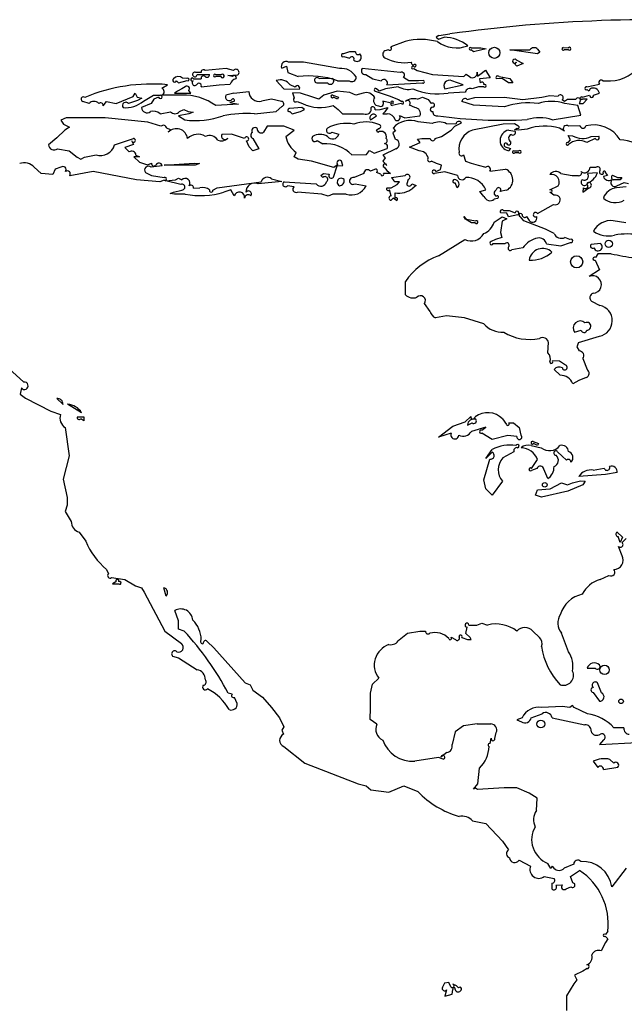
# Model space of a CAD drawing. Extents: x 0 to 10, y 0 to 4.8.
# Tile 4 of 11: x 1.4 to 2.9, y 2.4 to 4.8. Entities that reach past the tile are written whole.
import ezdxf

# ---------------------------------------------------------------- set-up
doc = ezdxf.new("R2010")
doc.units = 0

msp = doc.modelspace()

# ---------------------------------------------------------------- linework, layer by layer
at = {"layer": 'Default', "color": 7, "linetype": 'CONTINUOUS'}
for p, q in [((2.448543, 4.762425), (2.442144, 4.758127)), ((2.442144, 4.758127), (2.447278, 4.753671)), ((2.447278, 4.753671), (2.460911, 4.757863)), ((2.448543, 4.762425), (2.475309, 4.766156)), ((2.366467, 4.7475), (2.332285, 4.734559)), ((2.526342, 4.73259), (2.549763, 4.7325)), ((2.549763, 4.7325), (2.563123, 4.730157)), ((2.563123, 4.730157), (2.552233, 4.7275)), ((2.687663, 4.729196), (2.69299, 4.721391)), ((2.749728, 4.732808), (2.762257, 4.7325)), ((2.231733, 4.7225), (2.217301, 4.717504)), ((2.217667, 4.710894), (2.23214, 4.7075)), ((2.246176, 4.72287), (2.231733, 4.7225)), ((2.326078, 4.7275), (2.317463, 4.725185)), ((2.5325, 4.7225), (2.526503, 4.727735)), ((2.552233, 4.7275), (2.5325, 4.7225)), ((2.6875, 4.7175), (2.620578, 4.727695)), ((2.620578, 4.727695), (2.668599, 4.727418)), ((2.69299, 4.721391), (2.6875, 4.7175)), ((2.762364, 4.7275), (2.7525, 4.7275)), ((1.932693, 4.6825), (1.881813, 4.6775)), ((1.950904, 4.6775), (1.932693, 4.6825)), ((2.067437, 4.682574), (2.07912, 4.688074)), ((2.07912, 4.688074), (2.082499, 4.672412)), ((2.120187, 4.6975), (2.08394, 4.6975)), ((2.207398, 4.6825), (2.120187, 4.6975)), ((2.354701, 4.6725), (2.262185, 4.681844)), ((2.387702, 4.682096), (2.395527, 4.6775)), ((2.632589, 4.692573), (2.636218, 4.69787)), ((2.6375, 4.6875), (2.632589, 4.692573)), ((2.635603, 4.702841), (2.653089, 4.69426)), ((2.653089, 4.69426), (2.6375, 4.6875)), ((1.837728, 4.657505), (1.827332, 4.659096)), ((1.853903, 4.6575), (1.872063, 4.657242)), ((1.871987, 4.672219), (1.859287, 4.6725)), ((1.86237, 4.667311), (1.892163, 4.66772)), ((1.907312, 4.667503), (1.921758, 4.6675)), ((1.920067, 4.6625), (1.9075, 4.6625)), ((1.936881, 4.665304), (1.961129, 4.66713)), ((1.948559, 4.6625), (1.936881, 4.665304)), ((2.082499, 4.672412), (2.107623, 4.662499)), ((2.191105, 4.657869), (2.15858, 4.6575)), ((2.271035, 4.6675), (2.288447, 4.6575)), ((2.288447, 4.6575), (2.308567, 4.6525)), ((2.375875, 4.6525), (2.362297, 4.660525)), ((2.395527, 4.6775), (2.432585, 4.667394)), ((2.432585, 4.667394), (2.508968, 4.662369)), ((2.508968, 4.662369), (2.514872, 4.668124)), ((2.514872, 4.668124), (2.52283, 4.6625)), ((2.540901, 4.673071), (2.542145, 4.663438)), ((2.542145, 4.663438), (2.547448, 4.667441)), ((2.573124, 4.659869), (2.547273, 4.657145)), ((2.547273, 4.657145), (2.548698, 4.647131)), ((2.547448, 4.667441), (2.561189, 4.678029)), ((2.561189, 4.678029), (2.573124, 4.659869)), ((2.601636, 4.657848), (2.587621, 4.657398)), ((2.594264, 4.6625), (2.62024, 4.657804)), ((2.6175, 4.6475), (2.601636, 4.657848)), ((2.62024, 4.657804), (2.62761, 4.647631)), ((1.776932, 4.634076), (1.790884, 4.642861)), ((1.812269, 4.6525), (1.8175, 4.6475)), ((1.825064, 4.6325), (1.815135, 4.627208)), ((1.8175, 4.6475), (1.838475, 4.652737)), ((1.833815, 4.63787), (1.825064, 4.6325)), ((1.8725, 4.6375), (1.916172, 4.6425)), ((1.916172, 4.6425), (1.94287, 4.643786)), ((2.053853, 4.65287), (2.0725, 4.6325)), ((2.0725, 4.6325), (2.110433, 4.632175)), ((2.100178, 4.637249), (2.087963, 4.642234)), ((2.1525, 4.6475), (2.178711, 4.6475)), ((2.2025, 4.6525), (2.231178, 4.6525)), ((2.303643, 4.627412), (2.297184, 4.632723)), ((2.319175, 4.6325), (2.303643, 4.627412)), ((2.350048, 4.637781), (2.319175, 4.6325)), ((2.3225, 4.6425), (2.40753, 4.6475)), ((2.398776, 4.6525), (2.375875, 4.6525)), ((2.411039, 4.652868), (2.398776, 4.6525)), ((2.4625, 4.6325), (2.507507, 4.642775)), ((2.507507, 4.642775), (2.479811, 4.6525)), ((2.544377, 4.6375), (2.528944, 4.6325)), ((2.557454, 4.6375), (2.544377, 4.6375)), ((2.62761, 4.647631), (2.6175, 4.6475)), ((2.80731, 4.637503), (2.837845, 4.644351)), ((2.81542, 4.632718), (2.8118, 4.627119)), ((2.845716, 4.6525), (2.864475, 4.6525)), ((1.666166, 4.5975), (1.707613, 4.614418)), ((1.707613, 4.614418), (1.71254, 4.622537)), ((1.71254, 4.622537), (1.717268, 4.612868)), ((1.717268, 4.612868), (1.728122, 4.610218)), ((1.728122, 4.610218), (1.717614, 4.604413)), ((1.73262, 4.602594), (1.756452, 4.617576)), ((1.756452, 4.617576), (1.773499, 4.61757)), ((1.769212, 4.612856), (1.75778, 4.607694)), ((1.825703, 4.6175), (1.777314, 4.61775)), ((1.815135, 4.627208), (1.8075, 4.6225)), ((1.8075, 4.6225), (1.833711, 4.6225)), ((1.833711, 4.6225), (1.847379, 4.622398)), ((1.847379, 4.622398), (1.842131, 4.628895)), ((1.951164, 4.622613), (1.932377, 4.617348)), ((1.951164, 4.622613), (1.987857, 4.626541)), ((2.113107, 4.6225), (2.093883, 4.62287)), ((2.093883, 4.62287), (2.09787, 4.611179)), ((2.14271, 4.6125), (2.113107, 4.6225)), ((2.157607, 4.607499), (2.14271, 4.6125)), ((2.16934, 4.6175), (2.157607, 4.607499)), ((2.201698, 4.6275), (2.16934, 4.6175)), ((2.191711, 4.617547), (2.205237, 4.612804)), ((2.2025, 4.6075), (2.192688, 4.612503)), ((2.23233, 4.624083), (2.201698, 4.6275)), ((2.205237, 4.612804), (2.2025, 4.6075)), ((2.247433, 4.61744), (2.23233, 4.624083)), ((2.264919, 4.6225), (2.247433, 4.61744)), ((2.294254, 4.627358), (2.327698, 4.616113)), ((2.327698, 4.616113), (2.350758, 4.60733)), ((2.396488, 4.6075), (2.408528, 4.612574)), ((2.408528, 4.612574), (2.42264, 4.60729)), ((2.512478, 4.625112), (2.47127, 4.6225)), ((2.5169, 4.607197), (2.53534, 4.612185)), ((2.53534, 4.612185), (2.606784, 4.6125)), ((2.606784, 4.6125), (2.651716, 4.607163)), ((2.651716, 4.607163), (2.698155, 4.6125)), ((2.698155, 4.6125), (2.717263, 4.616812)), ((2.717263, 4.616812), (2.737518, 4.614908)), ((2.796757, 4.612542), (2.813902, 4.617622)), ((2.8118, 4.627119), (2.807695, 4.631089)), ((2.823182, 4.61782), (2.837501, 4.622382)), ((1.600694, 4.597151), (1.58506, 4.602249)), ((1.634918, 4.591875), (1.642491, 4.60249)), ((1.642491, 4.60249), (1.666166, 4.5975)), ((1.717614, 4.604413), (1.696253, 4.59713)), ((1.751462, 4.597137), (1.727362, 4.587328)), ((1.75778, 4.607694), (1.751462, 4.597137)), ((1.963116, 4.595371), (1.907572, 4.592435)), ((1.951391, 4.602133), (1.941895, 4.599441)), ((1.941895, 4.599441), (1.963116, 4.595371)), ((2.042335, 4.6075), (2.018391, 4.602588)), ((2.066868, 4.6025), (2.042335, 4.6075)), ((2.053915, 4.577694), (2.067542, 4.589787)), ((2.116105, 4.587869), (2.087484, 4.585081)), ((2.105092, 4.6025), (2.118101, 4.5975)), ((2.122607, 4.582374), (2.116105, 4.587869)), ((2.191977, 4.592817), (2.204186, 4.582346)), ((2.306323, 4.5825), (2.324799, 4.587748)), ((2.332666, 4.597777), (2.312663, 4.602632)), ((2.324799, 4.587748), (2.317159, 4.577314)), ((2.357382, 4.597336), (2.335042, 4.592231)), ((2.350758, 4.60733), (2.358694, 4.60228)), ((2.38983, 4.587204), (2.377178, 4.593189)), ((2.42264, 4.60729), (2.42992, 4.597215)), ((2.532687, 4.592846), (2.504114, 4.602139)), ((2.60762, 4.589379), (2.532687, 4.592846)), ((2.747444, 4.606629), (2.752707, 4.602931)), ((2.752707, 4.602931), (2.760103, 4.6075)), ((2.785062, 4.592783), (2.753443, 4.5975)), ((2.760103, 4.6075), (2.78056, 4.6075)), ((2.792859, 4.569159), (2.785062, 4.592783)), ((2.790607, 4.602382), (2.788126, 4.597191)), ((2.788126, 4.597191), (2.798554, 4.597423)), ((2.807471, 4.607528), (2.796157, 4.607386)), ((2.798554, 4.597423), (2.807471, 4.607528)), ((1.544812, 4.5625), (1.532028, 4.556469)), ((1.578561, 4.5625), (1.544812, 4.5625)), ((1.639185, 4.5625), (1.578561, 4.5625)), ((1.742705, 4.552345), (1.639185, 4.5625)), ((1.772502, 4.572498), (1.797654, 4.577257)), ((1.842119, 4.5725), (1.817431, 4.567423)), ((1.817431, 4.567423), (1.8325, 4.5575)), ((1.819711, 4.57781), (1.830516, 4.583108)), ((1.830516, 4.583108), (1.840704, 4.5775)), ((1.840704, 4.5775), (1.852998, 4.576352)), ((1.852998, 4.576352), (1.842119, 4.5725)), ((2.001654, 4.5725), (2.053915, 4.577694)), ((2.087264, 4.577495), (2.0925, 4.5725)), ((2.0925, 4.5725), (2.113364, 4.577848)), ((2.113364, 4.577848), (2.122607, 4.582374)), ((2.204186, 4.582346), (2.21485, 4.5725)), ((2.21485, 4.5725), (2.265842, 4.5725)), ((2.2825, 4.5575), (2.297616, 4.567361)), ((2.293607, 4.582134), (2.306323, 4.5825)), ((2.317159, 4.577314), (2.312702, 4.572346)), ((2.312702, 4.572346), (2.322695, 4.572504)), ((2.353066, 4.567834), (2.366036, 4.5625)), ((2.366036, 4.5625), (2.402309, 4.567142)), ((2.723227, 4.5575), (2.792859, 4.569159)), ((1.532028, 4.556469), (1.538896, 4.547131)), ((1.538896, 4.547131), (1.55312, 4.539708)), ((1.55312, 4.539708), (1.541916, 4.53227)), ((1.77466, 4.542184), (1.742705, 4.552345)), ((1.79788, 4.533197), (1.788688, 4.537131)), ((2.032274, 4.541954), (2.023507, 4.527429)), ((2.072632, 4.5425), (2.032274, 4.541954)), ((2.0975, 4.532547), (2.072632, 4.5425)), ((2.337494, 4.537749), (2.343061, 4.530978)), ((2.43226, 4.548392), (2.398061, 4.5525)), ((2.489641, 4.547274), (2.467259, 4.548304)), ((2.478559, 4.532423), (2.487479, 4.542478)), ((2.487479, 4.542478), (2.503092, 4.550714)), ((2.604096, 4.5475), (2.530291, 4.532736)), ((2.631764, 4.54783), (2.604096, 4.5475)), ((2.63956, 4.542715), (2.631764, 4.54783)), ((2.632027, 4.533535), (2.638326, 4.537449)), ((2.752748, 4.530203), (2.74051, 4.5376)), ((2.79043, 4.542825), (2.762654, 4.5425)), ((1.522332, 4.51423), (1.502323, 4.497254)), ((1.541916, 4.53227), (1.522332, 4.51423)), ((1.792277, 4.527817), (1.79788, 4.533197)), ((1.945727, 4.522851), (1.922366, 4.52233)), ((1.97745, 4.5125), (1.945727, 4.522851)), ((2.077297, 4.517088), (2.0975, 4.532547)), ((2.188724, 4.5275), (2.205672, 4.522629)), ((2.297436, 4.532429), (2.302271, 4.536401)), ((2.300808, 4.527338), (2.297436, 4.532429)), ((2.343061, 4.530978), (2.337145, 4.525779)), ((2.337145, 4.525779), (2.342658, 4.510841)), ((2.439836, 4.512795), (2.454432, 4.517303)), ((2.454432, 4.517303), (2.478559, 4.532423)), ((2.617656, 4.532625), (2.63283, 4.530481)), ((2.642457, 4.5325), (2.632027, 4.533535)), ((2.662449, 4.535256), (2.642457, 4.5325)), ((2.767838, 4.50944), (2.761882, 4.519673)), ((2.761882, 4.519673), (2.772354, 4.519234)), ((2.817405, 4.517377), (2.835947, 4.517864)), ((1.662261, 4.49678), (1.708398, 4.512559)), ((1.707863, 4.498146), (1.687157, 4.490618)), ((1.687157, 4.490618), (1.697545, 4.479774)), ((1.70352, 4.507862), (1.707863, 4.498146)), ((1.98867, 4.492277), (1.982133, 4.506373)), ((1.99757, 4.482436), (1.98867, 4.492277)), ((1.997716, 4.51202), (2.012081, 4.487249)), ((2.153619, 4.507585), (2.167337, 4.499129)), ((2.377079, 4.491669), (2.402798, 4.502975)), ((2.400564, 4.482303), (2.377079, 4.491669)), ((2.396904, 4.510662), (2.406765, 4.5125)), ((2.402798, 4.502975), (2.396904, 4.510662)), ((2.406765, 4.5125), (2.427531, 4.512466)), ((2.608861, 4.492299), (2.621807, 4.487822)), ((2.762165, 4.502316), (2.767838, 4.50944)), ((2.827596, 4.5125), (2.807369, 4.50269)), ((1.523885, 4.4875), (1.552603, 4.482501)), ((1.552603, 4.482501), (1.571631, 4.467445)), ((1.571631, 4.467445), (1.580439, 4.461887)), ((1.580439, 4.461887), (1.589269, 4.4675)), ((1.589269, 4.4675), (1.61742, 4.4725)), ((1.722694, 4.467762), (1.708993, 4.467867)), ((1.708993, 4.467867), (1.722433, 4.45466)), ((1.714212, 4.472144), (1.722694, 4.467762)), ((2.012081, 4.487249), (1.99757, 4.482436)), ((2.097347, 4.467695), (2.102574, 4.478531)), ((2.107459, 4.462545), (2.097347, 4.467695)), ((2.2375, 4.4725), (2.272691, 4.473937)), ((2.272691, 4.473937), (2.280309, 4.483119)), ((2.280309, 4.483119), (2.291817, 4.47718)), ((2.291817, 4.47718), (2.32271, 4.487813)), ((2.344458, 4.487606), (2.31221, 4.472043)), ((2.31221, 4.472043), (2.318122, 4.465228)), ((2.50822, 4.47254), (2.51267, 4.457366)), ((2.621807, 4.487822), (2.6175, 4.4825)), ((2.629728, 4.482808), (2.642257, 4.4825)), ((2.642364, 4.4775), (2.6325, 4.4775)), ((1.484473, 4.427165), (1.467473, 4.442528)), ((1.53206, 4.4425), (1.518615, 4.437727)), ((1.722433, 4.45466), (1.742264, 4.448167)), ((1.742264, 4.448167), (1.752073, 4.452776)), ((1.778036, 4.446145), (1.75077, 4.4425)), ((1.7825, 4.4475), (1.855274, 4.4525)), ((1.834401, 4.4475), (1.7825, 4.4475)), ((1.85801, 4.4475), (1.834401, 4.4475)), ((1.855274, 4.4525), (1.867995, 4.451366)), ((1.867995, 4.451366), (1.85801, 4.4475)), ((2.140032, 4.457779), (2.107459, 4.462545)), ((2.194009, 4.442363), (2.140032, 4.457779)), ((2.192866, 4.418586), (2.202291, 4.446199)), ((2.20287, 4.448887), (2.194009, 4.442363)), ((2.202291, 4.446199), (2.215745, 4.447147)), ((2.215745, 4.447147), (2.212332, 4.457633)), ((2.318122, 4.465228), (2.312308, 4.457759)), ((2.312308, 4.457759), (2.322075, 4.447247)), ((2.315531, 4.442604), (2.322528, 4.435143)), ((2.442732, 4.45189), (2.43028, 4.4575)), ((2.454785, 4.447746), (2.442732, 4.45189)), ((2.452703, 4.437496), (2.454785, 4.447746)), ((2.51267, 4.457366), (2.526663, 4.45274)), ((2.526663, 4.45274), (2.544016, 4.447638)), ((2.544016, 4.447638), (2.561859, 4.4425)), ((2.815135, 4.442757), (2.829787, 4.4425)), ((1.512435, 4.425329), (1.484473, 4.427165)), ((1.518615, 4.437727), (1.512435, 4.425329)), ((1.610203, 4.4325), (1.553565, 4.422136)), ((1.715537, 4.4125), (1.610203, 4.4325)), ((1.73723, 4.430036), (1.752097, 4.422486)), ((1.752097, 4.422486), (1.782438, 4.4175)), ((2.162257, 4.422855), (2.169049, 4.4275)), ((2.167312, 4.417847), (2.162257, 4.422855)), ((2.169049, 4.4275), (2.182835, 4.425529)), ((2.266535, 4.427263), (2.243032, 4.4175)), ((2.292389, 4.43735), (2.2823, 4.432894)), ((2.307632, 4.425685), (2.297205, 4.429836)), ((2.33121, 4.42713), (2.314014, 4.427866)), ((2.322528, 4.435143), (2.33121, 4.42713)), ((2.333785, 4.41787), (2.366796, 4.4225)), ((2.462741, 4.431687), (2.437514, 4.4275)), ((2.440887, 4.432139), (2.452703, 4.437496)), ((2.493685, 4.422593), (2.462741, 4.431687)), ((2.572205, 4.433067), (2.610079, 4.437785)), ((2.74401, 4.427134), (2.771728, 4.4225)), ((2.771728, 4.4225), (2.785923, 4.4225)), ((2.832622, 4.4289), (2.808482, 4.427859)), ((2.857529, 4.422531), (2.847216, 4.420072)), ((2.852349, 4.4292), (2.857529, 4.422531)), ((2.869496, 4.423109), (2.881259, 4.4175)), ((2.881259, 4.4175), (2.891984, 4.417782)), ((2.891984, 4.417782), (2.887777, 4.412493)), ((1.772113, 4.4075), (1.715537, 4.4125)), ((1.782292, 4.411189), (1.772113, 4.4075)), ((1.786875, 4.409923), (1.809876, 4.4125)), ((1.822685, 4.401016), (1.786875, 4.409923)), ((1.809876, 4.4125), (1.817261, 4.416596)), ((1.817261, 4.416596), (1.8251, 4.412238)), ((1.910938, 4.3925), (2.018011, 4.407478)), ((2.067838, 4.408078), (2.010562, 4.4025)), ((2.042386, 4.414413), (2.067838, 4.408078)), ((2.07368, 4.407593), (2.151326, 4.4025)), ((2.097833, 4.395507), (2.081138, 4.397617)), ((2.245238, 4.4025), (2.272059, 4.397483)), ((2.33267, 4.392788), (2.34734, 4.400852)), ((2.352706, 4.407215), (2.341603, 4.407441)), ((2.34734, 4.400852), (2.352706, 4.407215)), ((2.37416, 4.412658), (2.370394, 4.402578)), ((2.382624, 4.402604), (2.393012, 4.398717)), ((2.393012, 4.398717), (2.385344, 4.392288)), ((2.4925, 4.3925), (2.487755, 4.404849)), ((2.717485, 4.387515), (2.737744, 4.397654)), ((2.887777, 4.412493), (2.8725, 4.4125)), ((2.902711, 4.395468), (2.8793, 4.3925)), ((2.880028, 4.397222), (2.897356, 4.405755)), ((2.897356, 4.405755), (2.907929, 4.403361)), ((1.79698, 4.378762), (1.805262, 4.3825)), ((1.807372, 4.3775), (1.79698, 4.378762)), ((1.805262, 4.3825), (1.825776, 4.3875)), ((1.833588, 4.377581), (1.807372, 4.3775)), ((1.853897, 4.392131), (1.869428, 4.3925)), ((1.900184, 4.387463), (1.910938, 4.3925)), ((1.944148, 4.388077), (1.927278, 4.381982)), ((1.952269, 4.373095), (1.944148, 4.388077)), ((2.164499, 4.3775), (2.105499, 4.3825)), ((2.180228, 4.372197), (2.164499, 4.3775)), ((2.191774, 4.3775), (2.180228, 4.372197)), ((2.223986, 4.3775), (2.191774, 4.3775)), ((2.322867, 4.392732), (2.33267, 4.392788)), ((2.332766, 4.372962), (2.328529, 4.387574)), ((2.342529, 4.367473), (2.342173, 4.380449)), ((2.547405, 4.383696), (2.56262, 4.387645)), ((2.557736, 4.371838), (2.547405, 4.383696)), ((2.612526, 4.386929), (2.597146, 4.38424)), ((2.727461, 4.374805), (2.717356, 4.382319)), ((2.7984, 4.392852), (2.7975, 4.3825)), ((2.7975, 4.3825), (2.811498, 4.392571)), ((2.337661, 4.367631), (2.3325, 4.3625)), ((2.345702, 4.361907), (2.337661, 4.367631)), ((2.590646, 4.367155), (2.582498, 4.36501)), ((2.687645, 4.330765), (2.726249, 4.352602)), ((2.512741, 4.316673), (2.508588, 4.322985)), ((2.508588, 4.322985), (2.514424, 4.317161)), ((2.582308, 4.309401), (2.602222, 4.322507)), ((2.61287, 4.331242), (2.598642, 4.332132)), ((2.602222, 4.322507), (2.612753, 4.317876)), ((2.604822, 4.3375), (2.618766, 4.3375)), ((2.6175, 4.3225), (2.61287, 4.331242)), ((2.639911, 4.327237), (2.6175, 4.3225)), ((2.618766, 4.3375), (2.632961, 4.3325)), ((2.654556, 4.312714), (2.645979, 4.322679)), ((2.66113, 4.32287), (2.667268, 4.313559)), ((2.5275, 4.3075), (2.512741, 4.316673)), ((2.514424, 4.317161), (2.537774, 4.312507)), ((2.536407, 4.3075), (2.5275, 4.3075)), ((2.602184, 4.311843), (2.5975, 4.284175)), ((2.612753, 4.317876), (2.602184, 4.311843)), ((2.706701, 4.2925), (2.654556, 4.312714)), ((2.901662, 4.3075), (2.871124, 4.31287)), ((2.5975, 4.284175), (2.60132, 4.272131)), ((2.727482, 4.282037), (2.706701, 4.2925)), ((2.447526, 4.227527), (2.511006, 4.2675)), ((2.585311, 4.267188), (2.575414, 4.262418)), ((2.580283, 4.2575), (2.60887, 4.2575)), ((2.60132, 4.272131), (2.585311, 4.267188)), ((2.709603, 4.257178), (2.744261, 4.2525)), ((2.744261, 4.2525), (2.767519, 4.259904)), ((2.76611, 4.26738), (2.7539, 4.2725)), ((2.840015, 4.257777), (2.817163, 4.255559)), ((2.651749, 4.247168), (2.625426, 4.2425)), ((2.824012, 4.247637), (2.8275, 4.2425)), ((2.833544, 4.232863), (2.827735, 4.223513)), ((2.866089, 4.232869), (2.833544, 4.232863)), ((2.827265, 4.217651), (2.837861, 4.193504)), ((2.837861, 4.193504), (2.812391, 4.177629)), ((2.367136, 4.133549), (2.367193, 4.16526)), ((2.427338, 4.092766), (2.413528, 4.112266)), ((2.818588, 4.117581), (2.838253, 4.1075)), ((2.466858, 4.082188), (2.439985, 4.0775)), ((2.510568, 4.0775), (2.466858, 4.082188)), ((2.557089, 4.062749), (2.510568, 4.0775)), ((2.7775, 4.0425), (2.793126, 4.047856)), ((2.712659, 3.992385), (2.714194, 4.017348)), ((2.787002, 4.017521), (2.782987, 4.007283)), ((2.787002, 4.017521), (2.837994, 4.032775)), ((2.782987, 4.007283), (2.788321, 3.997157)), ((2.740512, 3.9725), (2.723624, 3.972867)), ((2.755699, 3.962634), (2.740512, 3.9725)), ((2.797131, 3.97868), (2.807469, 3.952533)), ((1.396804, 3.962462), (1.44274, 3.921628)), ((2.742268, 3.938557), (2.727733, 3.952351)), ((2.787344, 3.925828), (2.773471, 3.9175)), ((2.805518, 3.932399), (2.787344, 3.925828)), ((1.436598, 3.907559), (1.433659, 3.892132)), ((1.433659, 3.892132), (1.446236, 3.882397)), ((1.446236, 3.882397), (1.507732, 3.851449)), ((1.5375, 3.8675), (1.522184, 3.88198)), ((1.507732, 3.851449), (1.530984, 3.842866)), ((1.5825, 3.8475), (1.548413, 3.867853)), ((1.572384, 3.837361), (1.587564, 3.837429)), ((1.5875, 3.8275), (1.580272, 3.832808)), ((1.587564, 3.837429), (1.5875, 3.8275)), ((2.48254, 3.814798), (2.512481, 3.825095)), ((2.512481, 3.825095), (2.525635, 3.838099)), ((2.5175, 3.8175), (2.529241, 3.822854)), ((2.602696, 3.832366), (2.612134, 3.818601)), ((2.61762, 3.822601), (2.628944, 3.8225)), ((2.628944, 3.8225), (2.642865, 3.81142)), ((1.5425, 3.811315), (1.5525, 3.742562)), ((2.447644, 3.78772), (2.48254, 3.814798)), ((2.478101, 3.797529), (2.447644, 3.78772)), ((2.562259, 3.812675), (2.527271, 3.801925)), ((2.552462, 3.805193), (2.562259, 3.812675)), ((2.5775, 3.7825), (2.552464, 3.7975)), ((2.642865, 3.81142), (2.647429, 3.792561)), ((2.615166, 3.7925), (2.5775, 3.7825)), ((2.637685, 3.789351), (2.615166, 3.7925)), ((2.676711, 3.777547), (2.690237, 3.772804)), ((2.690237, 3.772804), (2.6875, 3.7675)), ((2.56226, 3.736655), (2.57773, 3.758087)), ((2.57726, 3.751657), (2.56226, 3.736655)), ((2.630403, 3.75242), (2.603163, 3.737736)), ((2.671754, 3.7675), (2.696322, 3.7625)), ((2.6875, 3.7675), (2.677688, 3.772503)), ((2.747662, 3.742236), (2.736283, 3.75287)), ((1.5525, 3.742562), (1.5375, 3.686158)), ((2.557158, 3.684388), (2.57227, 3.73467)), ((2.672747, 3.712494), (2.687588, 3.733645)), ((2.757482, 3.732518), (2.747662, 3.742236)), ((2.6862, 3.712291), (2.672789, 3.7075)), ((2.7125, 3.6875), (2.702538, 3.710192)), ((2.822655, 3.707745), (2.849344, 3.712684)), ((2.880402, 3.702178), (2.85254, 3.6975)), ((1.5375, 3.686158), (1.5475, 3.641635)), ((2.5625, 3.662882), (2.557158, 3.684388)), ((2.6025, 3.681066), (2.5775, 3.6475)), ((2.718481, 3.662432), (2.745977, 3.6775)), ((2.745977, 3.6775), (2.760348, 3.672184)), ((2.760348, 3.672184), (2.772294, 3.6775)), ((2.772294, 3.6775), (2.791792, 3.6825)), ((2.85254, 3.6975), (2.7875, 3.6925)), ((2.791792, 3.6825), (2.803016, 3.681258)), ((2.803016, 3.681258), (2.796992, 3.67222)), ((2.5775, 3.6475), (2.5625, 3.662882)), ((2.682425, 3.647585), (2.687386, 3.66059)), ((2.687386, 3.66059), (2.718481, 3.662432)), ((2.761361, 3.657132), (2.6975, 3.6425)), ((2.796992, 3.67222), (2.761361, 3.657132)), ((1.5475, 3.641635), (1.547854, 3.623426)), ((2.6975, 3.6425), (2.682425, 3.647585)), ((1.547854, 3.623426), (1.542378, 3.607651)), ((1.542378, 3.607651), (1.5575, 3.583519)), ((2.880933, 3.558067), (2.893103, 3.545586)), ((1.576443, 3.557732), (1.592324, 3.535715)), ((2.8875, 3.5325), (2.88274, 3.547113)), ((2.893103, 3.545586), (2.8875, 3.5325)), ((2.892429, 3.53242), (2.902296, 3.542085)), ((2.89232, 3.500687), (2.883654, 3.522868)), ((1.642645, 3.467312), (1.647798, 3.456922)), ((1.654977, 3.4475), (1.686926, 3.442797)), ((1.686926, 3.442797), (1.712725, 3.427505)), ((2.839012, 3.442681), (2.86077, 3.4525)), ((1.665388, 3.437179), (1.6575, 3.4325)), ((1.6575, 3.4325), (1.672315, 3.4325)), ((1.712725, 3.427505), (1.727432, 3.422561)), ((1.727432, 3.422561), (1.733817, 3.412293)), ((1.7875, 3.4025), (1.781494, 3.422966)), ((1.733817, 3.412293), (1.784579, 3.317417)), ((1.817116, 3.342697), (1.808032, 3.367724)), ((1.817561, 3.322444), (1.817116, 3.342697)), ((1.831074, 3.317693), (1.817561, 3.322444)), ((2.513462, 3.312263), (2.517241, 3.32766)), ((2.521289, 3.3325), (2.540446, 3.3325)), ((2.540446, 3.3325), (2.552318, 3.337174)), ((2.552318, 3.337174), (2.566411, 3.3325)), ((1.784579, 3.317417), (1.824474, 3.28742)), ((2.352263, 3.296813), (2.372407, 3.312381)), ((2.372407, 3.312381), (2.402243, 3.3175)), ((2.402243, 3.3175), (2.415964, 3.317865)), ((2.478128, 3.302809), (2.488476, 3.297141)), ((2.504119, 3.302139), (2.517551, 3.2975)), ((2.524167, 3.302343), (2.513462, 3.312263)), ((2.517551, 3.2975), (2.526909, 3.297199)), ((2.526909, 3.297199), (2.524167, 3.302343)), ((2.676335, 3.317723), (2.691962, 3.302476)), ((2.762548, 3.267457), (2.745505, 3.312599)), ((1.886924, 3.292797), (1.902647, 3.277273)), ((1.902647, 3.277273), (1.978802, 3.19213)), ((1.802827, 3.257285), (1.817129, 3.252694)), ((1.817129, 3.252694), (1.862285, 3.223746)), ((2.8075, 3.2275), (2.826874, 3.2275)), ((2.287382, 3.188874), (2.30286, 3.203492)), ((1.978802, 3.19213), (1.991429, 3.187731)), ((1.991429, 3.187731), (1.997399, 3.174484)), ((2.282466, 3.167536), (2.287382, 3.188874)), ((2.8425, 3.167828), (2.832605, 3.192374)), ((1.947698, 3.164439), (1.937625, 3.167396)), ((1.959611, 3.142423), (1.952758, 3.157062)), ((1.997399, 3.174484), (2.021085, 3.157376)), ((2.021085, 3.157376), (2.04274, 3.132348)), ((2.2825, 3.132058), (2.282466, 3.167536)), ((2.822357, 3.169247), (2.8375, 3.1475)), ((2.04274, 3.132348), (2.0625, 3.107138)), ((2.28213, 3.103724), (2.2825, 3.132058)), ((2.747466, 3.135171), (2.697742, 3.1325)), ((2.76603, 3.132132), (2.747466, 3.135171)), ((2.772201, 3.137714), (2.76603, 3.132132)), ((2.776617, 3.132443), (2.772201, 3.137714)), ((2.808539, 3.117425), (2.776617, 3.132443)), ((2.0625, 3.107138), (2.0725, 3.085536)), ((2.650069, 3.107486), (2.637713, 3.10266)), ((2.672278, 3.107505), (2.69879, 3.1175)), ((2.722992, 3.1075), (2.802426, 3.090376)), ((2.0725, 3.085536), (2.067716, 3.077642)), ((2.297835, 3.091931), (2.28213, 3.103724)), ((2.507904, 3.087746), (2.487734, 3.073136)), ((2.541249, 3.0925), (2.507904, 3.087746)), ((2.541249, 3.0925), (2.57415, 3.0925)), ((2.637713, 3.10266), (2.648827, 3.0975)), ((2.896727, 3.082836), (2.872267, 3.083539)), ((2.067716, 3.077642), (2.072175, 3.067682)), ((2.487734, 3.073136), (2.480309, 3.042439)), ((2.572726, 3.045363), (2.575257, 3.058121)), ((2.583871, 3.0577), (2.5875, 3.071547)), ((2.072282, 3.037991), (2.123434, 2.997145)), ((2.847688, 3.053964), (2.8375, 3.0425)), ((2.8375, 3.0425), (2.92931, 3.0475)), ((2.447739, 3.011573), (2.390186, 3.0025)), ((2.458841, 3.007386), (2.447739, 3.011573)), ((2.467734, 3.023526), (2.45357, 3.012135)), ((2.123434, 2.997145), (2.252793, 2.947328)), ((2.542501, 2.947393), (2.547169, 2.98549)), ((2.822482, 3.002037), (2.833954, 2.987132)), ((2.8475, 2.9825), (2.882441, 2.987446)), ((2.872313, 2.997843), (2.862736, 3.006508)), ((2.252793, 2.947328), (2.271874, 2.942809)), ((2.271874, 2.942809), (2.283486, 2.9325)), ((2.327183, 2.9275), (2.363304, 2.9425)), ((2.363304, 2.9425), (2.397294, 2.92882)), ((2.532175, 2.934569), (2.542501, 2.947393)), ((2.606755, 2.937542), (2.54226, 2.933251)), ((2.637419, 2.9375), (2.606755, 2.937542)), ((2.667428, 2.924637), (2.637419, 2.9375)), ((2.283486, 2.9325), (2.327183, 2.9275)), ((2.53726, 2.936723), (2.532175, 2.934569)), ((2.54226, 2.933251), (2.53726, 2.936723)), ((2.686937, 2.912728), (2.667428, 2.924637)), ((2.685274, 2.882446), (2.686937, 2.912728)), ((2.530158, 2.857246), (2.56238, 2.851114)), ((2.56238, 2.851114), (2.602263, 2.808466)), ((2.602263, 2.808466), (2.617136, 2.787308)), ((2.642696, 2.76212), (2.670817, 2.747857)), ((2.720051, 2.741875), (2.712393, 2.754453)), ((2.722959, 2.747791), (2.720051, 2.741875)), ((2.722959, 2.747791), (2.727344, 2.742976)), ((2.775254, 2.752449), (2.752387, 2.742501)), ((2.703878, 2.722619), (2.727501, 2.717499)), ((2.767672, 2.722635), (2.7896, 2.73728)), ((2.773063, 2.707272), (2.767672, 2.722635)), ((2.9025, 2.742669), (2.867485, 2.697485)), ((2.722171, 2.706771), (2.722439, 2.692567)), ((2.732132, 2.701343), (2.747603, 2.702377)), ((2.756844, 2.6925), (2.768415, 2.697853)), ((2.857777, 2.589985), (2.851914, 2.58227)), ((2.852393, 2.562357), (2.841795, 2.542175)), ((2.851763, 2.577739), (2.857824, 2.571797)), ((2.857824, 2.571797), (2.852393, 2.562357)), ((2.797718, 2.492994), (2.77746, 2.483223)), ((2.807664, 2.49912), (2.797718, 2.492994)), ((2.462322, 2.464301), (2.457382, 2.453871)), ((2.472825, 2.465427), (2.462322, 2.464301)), ((2.47754, 2.4552), (2.472825, 2.465427)), ((2.490889, 2.457666), (2.48213, 2.461257)), ((2.775557, 2.462392), (2.757427, 2.433523)), ((2.78276, 2.472109), (2.775557, 2.462392)), ((2.77746, 2.483223), (2.78276, 2.472109)), ((2.467171, 2.447716), (2.4625, 2.4325)), ((2.4625, 2.4325), (2.480619, 2.43738)), ((2.480619, 2.43738), (2.482387, 2.448835)), ((2.49605, 2.452371), (2.490889, 2.457666)), ((2.757427, 2.433523), (2.757519, 2.397482))]:
    msp.add_line(p, q, dxfattribs=at)
for centre, radius in [((2.582956, 4.720176), 0.013466), ((2.860117, 4.256997), 0.008846), ((2.782416, 4.213298), 0.01466), ((2.704933, 3.672555), 0.00561), ((2.849971, 3.223602), 0.011374), ((2.890052, 3.147431), 0.005552), ((2.695503, 3.092383), 0.009375)]:
    msp.add_circle(centre, radius, dxfattribs=at)
for centre, radius, start, end in [((2.970739, 1.212328), 3.588195, 86.167745, 97.936315), ((2.405315, 4.600768), 0.151788, 74.794604, 104.829296), ((2.46017, 4.665044), 0.092822, 51.082318, 89.543089), ((2.329244, 4.730974), 0.004701, 227.654412, 409.686939), ((2.490837, 4.808663), 0.076564, 233.342507, 291.165315), ((2.524798, 4.730109), 0.002922, 58.100208, 305.698578), ((2.678925, 4.719792), 0.012836, 47.10104, 143.555672), ((2.750031, 4.729589), 0.003234, 95.38605, 319.765864), ((2.76468, 4.730051), 0.003445, 227.773059, 494.692169), ((2.215739, 4.714103), 0.003743, 65.326886, 301.001677), ((2.237344, 4.705049), 0.005752, 333.690637, 514.782039), ((2.249945, 4.709956), 0.010536, 225.042705, 407.918791), ((2.252337, 4.721908), 0.006235, 171.125793, 318.486109), ((2.322072, 4.716736), 0.009624, 118.612229, 241.096583), ((2.364305, 4.79323), 0.097002, 241.096583, 280.399007), ((2.631757, 4.699843), 0.004877, 37.938981, 336.147232), ((1.95669, 4.672979), 0.007343, 307.195506, 502.002251), ((2.077987, 4.687496), 0.011641, 59.246553, 205.007725), ((2.210548, 4.638799), 0.043815, 31.7237, 94.122792), ((2.269683, 4.676568), 0.009168, 144.869749, 278.484572), ((2.386325, 4.695975), 0.004874, 157.741793, 318.971928), ((2.38532, 4.684552), 0.003421, 60.128847, 314.115503), ((2.389751, 4.689446), 0.003339, 215.245825, 445.678955), ((2.864475, 4.734743), 0.082243, 270, 333.074058), ((1.807899, 4.653872), 0.004581, 127.963038, 342.56841), ((1.81706, 4.646511), 0.016245, 50.778566, 137.511201), ((1.840013, 4.65542), 0.003093, 240.180715, 497.62227), ((1.850688, 4.655515), 0.003779, 31.690135, 301.412871), ((1.856913, 4.66758), 0.005463, 64.241902, 357.179567), ((1.877692, 4.673385), 0.005824, 44.955785, 191.552743), ((1.8779, 4.658396), 0.00595, 43.941248, 191.17642), ((1.886407, 4.666594), 0.005864, 223.941248, 371.067389), ((1.905193, 4.664918), 0.003342, 50.664362, 313.643694), ((1.923926, 4.663981), 0.004133, 200.992286, 481.63584), ((1.959216, 4.640728), 0.01663, 99.18741, 169.402822), ((1.952842, 4.660244), 0.004841, 320.190269, 512.224284), ((2.133908, 4.456777), 0.207394, 70.686854, 97.281402), ((2.153429, 4.653784), 0.006352, 35.809499, 261.589259), ((2.185578, 4.651884), 0.008147, 212.556435, 407.279953), ((2.23763, 4.660497), 0.010275, 231.104528, 367.497901), ((2.358121, 4.666272), 0.007105, 306.00296, 478.77516), ((2.530101, 4.670802), 0.011036, 228.790191, 371.865068), ((2.591002, 4.659872), 0.004189, 38.845511, 216.203074), ((1.753318, 4.217004), 0.427511, 84.958847, 112.42229), ((1.77376, 4.625834), 0.008831, 293.729272, 428.95046), ((1.837905, 4.63332), 0.006118, 313.680771, 491.946824), ((1.856758, 4.647366), 0.006408, 129.783881, 310.595719), ((1.866686, 4.639935), 0.006303, 337.278259, 515.985053), ((2.064115, 4.625767), 0.028981, 34.625459, 110.738109), ((2.10539, 4.634882), 0.005724, 331.770767, 515.578635), ((2.294972, 4.630448), 0.003173, 45.796296, 256.922904), ((2.315197, 4.647031), 0.008594, 328.185391, 500.478786), ((2.374717, 4.682294), 0.050891, 241.005138, 281.921262), ((2.447051, 4.78927), 0.16852, 248.478333, 278.262874), ((2.409978, 4.64973), 0.003312, 222.339916, 431.325885), ((2.474413, 4.63968), 0.01391, 67.165033, 211.078428), ((2.523843, 4.621825), 0.011831, 64.459008, 163.873347), ((2.552903, 4.644453), 0.004985, 337.034091, 507.505344), ((2.559759, 4.639986), 0.003391, 227.160558, 491.957212), ((2.805676, 4.634187), 0.003697, 63.771943, 303.09339), ((2.822857, 4.619851), 0.014862, 9.806716, 120.027952), ((2.841657, 4.648545), 0.005667, 44.264844, 227.727896), ((1.586823, 4.607657), 0.005688, 52.917868, 251.939645), ((1.773414, 4.613342), 0.00423, 186.598598, 448.842551), ((1.829197, 4.482676), 0.13487, 54.471024, 91.484678), ((1.940273, 4.613043), 0.008993, 151.395024, 321.951729), ((1.949891, 4.605207), 0.00342, 296.017958, 497.882535), ((2.013279, 4.627509), 0.02544, 182.181939, 281.593137), ((2.101307, 4.606695), 0.00565, 127.46731, 312.055335), ((2.19016, 4.61463), 0.003304, 61.997934, 319.926568), ((2.272227, 4.600309), 0.023363, 27.919255, 108.226941), ((2.302034, 4.603714), 0.011864, 140.572553, 271.113329), ((2.38727, 4.576431), 0.032407, 73.474415, 127.001972), ((2.511653, 4.601771), 0.007548, 45.95606, 177.211718), ((2.743342, 4.6118), 0.006601, 308.433007, 511.909972), ((2.785774, 4.605315), 0.005653, 328.749099, 517.262512), ((2.794905, 4.610144), 0.003029, 52.330789, 294.412819), ((2.818563, 4.616762), 0.004739, 169.543054, 372.907018), ((1.612312, 4.587281), 0.015245, 40.25502, 139.64953), ((1.62843, 4.59241), 0.006511, 355.286034, 493.518086), ((1.689774, 4.592003), 0.008262, 38.359474, 215.455686), ((1.687829, 4.659368), 0.072316, 266.206999, 308.271117), ((1.740979, 4.588532), 0.013671, 185.051853, 306.198454), ((2.066172, 4.596089), 0.006449, 282.270147, 443.804867), ((2.086002, 4.581328), 0.004035, 68.447115, 288.231807), ((2.16032, 4.678466), 0.091312, 242.461064, 290.28505), ((2.271825, 4.583875), 0.012853, 242.253234, 378.085615), ((2.28801, 4.583639), 0.005796, 344.943862, 493.189218), ((2.306791, 4.597891), 0.007547, 233.149291, 398.919701), ((2.33498, 4.595368), 0.003138, 40.382918, 271.125694), ((2.335201, 4.599879), 0.003294, 311.19041, 579.669206), ((2.359887, 4.599317), 0.003194, 218.334096, 471.93735), ((2.372669, 4.597953), 0.00656, 313.424508, 498.357004), ((2.390041, 4.573423), 0.013783, 332.891608, 450.875162), ((2.432871, 4.582946), 0.005439, 91.386893, 283.163685), ((2.433168, 4.593386), 0.005021, 265.112796, 490.295873), ((2.667331, 4.404601), 0.194186, 83.399376, 107.908202), ((2.721548, 4.491127), 0.111052, 73.309, 106.691), ((1.756269, 4.553863), 0.024714, 48.938813, 106.97675), ((1.808443, 4.587099), 0.014604, 222.371378, 320.49853), ((1.858706, 4.746109), 0.19042, 262.089759, 290.484053), ((1.983792, 4.245563), 0.327425, 86.872732, 100.28303), ((2.290242, 4.562148), 0.00903, 35.261521, 210.978459), ((2.323013, 4.552351), 0.020156, 14.800019, 90.905439), ((2.347286, 4.563175), 0.007424, 229.858596, 398.868234), ((2.443274, 4.576274), 0.009267, 171.453336, 288.779853), ((2.601974, 5.677579), 1.120947, 262.014934, 273.107534), ((2.691808, 4.466688), 0.096094, 70.915387, 107.607102), ((1.780334, 4.535939), 0.008438, 8.118701, 132.259519), ((2.002541, 4.531404), 0.007604, 47.031463, 212.680293), ((2.018277, 4.536602), 0.01056, 178.010651, 299.688097), ((2.183141, 4.532381), 0.007416, 133.092323, 318.8372), ((2.225532, 4.440854), 0.107936, 81.133034, 116.083502), ((2.271254, 4.465825), 0.086699, 68.705338, 109.600739), ((2.302582, 4.541499), 0.005108, 266.517729, 448.22892), ((2.37821, 4.502288), 0.053993, 68.429302, 138.946308), ((2.449672, 4.513579), 0.038924, 63.138255, 116.571518), ((2.497021, 4.546433), 0.007428, 35.192948, 173.503565), ((2.640157, 4.539798), 0.002978, 232.066897, 461.559361), ((2.705129, 4.414894), 0.127705, 73.91565, 109.524148), ((2.757824, 4.536252), 0.007897, 52.293697, 229.99414), ((2.79756, 4.544718), 0.007377, 194.869136, 345.030985), ((2.823876, 4.471198), 0.074142, 30.603549, 105.000566), ((1.812068, 4.508722), 0.0275, 7.512072, 136.026337), ((1.864115, 4.487996), 0.034724, 58.174046, 135.538988), ((1.892573, 4.496925), 0.022941, 30.801847, 116.251101), ((1.930316, 4.518686), 0.008746, 155.372739, 317.903595), ((1.982461, 4.511477), 0.005114, 266.317526, 528.45978), ((2.000828, 4.520061), 0.008623, 122.935063, 248.845752), ((2.136996, 4.528661), 0.060811, 190.970481, 235.524548), ((2.148032, 4.512512), 0.007449, 138.690915, 318.585868), ((2.160528, 4.487691), 0.034809, 59.099691, 121.313311), ((2.19086, 4.526431), 0.015292, 215.459402, 345.60623), ((2.308217, 4.516629), 0.013022, 342.056153, 484.682218), ((2.545803, 4.486384), 0.048878, 108.503371, 188.797115), ((2.62206, 4.507549), 0.02546, 99.960592, 259.6836), ((2.627784, 4.513072), 0.010293, 113.662339, 240.117271), ((2.628052, 4.526708), 0.006088, 223.732789, 398.294353), ((2.796569, 4.559294), 0.04681, 238.849554, 296.430938), ((2.832219, 4.514486), 0.005031, 203.24451, 402.186862), ((1.515562, 4.49781), 0.013251, 182.40769, 308.913087), ((1.62751, 4.507412), 0.036341, 253.880426, 342.987773), ((1.708166, 4.507918), 0.004646, 180.696094, 447.137497), ((1.921332, 4.529713), 0.022906, 246.716636, 312.493215), ((2.174462, 4.412155), 0.087266, 43.749728, 94.683258), ((2.316031, 4.507165), 0.007118, 276.813393, 410.002917), ((2.316775, 4.492522), 0.007576, 321.569642, 449.23794), ((2.340442, 4.498982), 0.012064, 289.443818, 439.414693), ((2.433667, 4.513266), 0.006187, 187.43063, 355.63378), ((2.611136, 4.496587), 0.004855, 71.125157, 242.051383), ((2.617866, 4.502045), 0.005231, 189.507919, 383.703578), ((2.76014, 4.499756), 0.003264, 51.656895, 316.292984), ((2.788582, 4.468564), 0.038955, 61.166155, 132.030862), ((2.881085, 4.398243), 0.110897, 49.154261, 86.585169), ((1.703639, 4.471067), 0.010628, 5.820019, 124.985305), ((2.400984, 4.46019), 0.022117, 13.387255, 91.086412), ((2.426435, 4.46145), 0.005512, 135.54505, 314.228171), ((2.503205, 4.476305), 0.006271, 155.46734, 323.105862), ((2.630031, 4.479589), 0.003234, 95.38605, 319.765864), ((2.64468, 4.480051), 0.003445, 227.773059, 494.692169), ((1.443583, 4.422083), 0.031445, 40.556298, 110.778238), ((1.53728, 4.436994), 0.007587, 320.679266, 493.466232), ((1.744363, 4.435873), 0.009217, 45.966682, 219.291763), ((1.758016, 4.451676), 0.006044, 169.512833, 320.580516), ((1.770112, 4.444741), 0.008047, 10.049165, 157.358032), ((2.207618, 4.453242), 0.006443, 42.962715, 222.527202), ((2.317703, 4.446476), 0.00444, 9.999947, 240.711123), ((2.566795, 4.437523), 0.007009, 320.521888, 494.760399), ((2.80177, 4.442724), 0.013365, 228.336876, 360.142317), ((2.833594, 4.437601), 0.006204, 309.024048, 487.846628), ((1.54774, 4.426521), 0.007292, 323.027071, 489.019422), ((1.784412, 4.414297), 0.003762, 235.708505, 481.648082), ((2.032279, 4.403632), 0.014777, 46.847435, 164.912263), ((2.172243, 4.4131), 0.006844, 302.517208, 496.087552), ((2.187863, 4.422077), 0.0061, 145.531111, 325.093909), ((2.240459, 4.409459), 0.008442, 72.256044, 304.479912), ((2.275119, 4.428114), 0.008627, 33.651772, 185.661198), ((2.294917, 4.43367), 0.004464, 300.822638, 484.488964), ((2.311202, 4.425664), 0.003571, 179.675104, 398.063259), ((2.385912, 4.448802), 0.060614, 210.68412, 223.028341), ((2.372082, 4.418779), 0.006465, 288.749879, 504.862132), ((2.436515, 4.431772), 0.004388, 4.787332, 283.162878), ((2.504147, 4.422788), 0.010464, 181.066572, 331.835593), ((2.515115, 4.365439), 0.052439, 25.053336, 91.904079), ((2.599731, 4.4118), 0.027969, 297.223881, 428.287528), ((2.72116, 4.406662), 0.018873, 331.489355, 461.18158), ((2.731544, 4.415469), 0.017072, 43.09856, 145.344845), ((2.788309, 4.428365), 0.006331, 247.8628, 403.703984), ((2.801066, 4.421234), 0.009945, 239.98073, 401.773763), ((2.793983, 4.442319), 0.040902, 288.590571, 340.84789), ((2.8431, 4.431422), 0.005763, 166.364607, 313.544675), ((2.849122, 4.429809), 0.003283, 349.310719, 591.329952), ((2.860897, 4.425436), 0.014695, 201.408095, 297.189849), ((2.872134, 4.418126), 0.005638, 117.906915, 273.717826), ((1.825697, 4.394593), 0.007094, 270.642489, 475.121349), ((1.833384, 4.404052), 0.011647, 324.405394, 495.337877), ((1.847484, 4.392787), 0.006446, 354.152461, 495.904244), ((2.002019, 4.382908), 0.021374, 66.440511, 182.690827), ((2.076322, 4.401792), 0.006374, 114.488003, 319.07417), ((2.102097, 4.389258), 0.007566, 124.308417, 296.720365), ((2.162556, 4.410353), 0.013704, 214.963319, 347.25272), ((2.211428, 4.406373), 0.009703, 40.04113, 246.124298), ((2.206002, 4.410449), 0.013035, 276.597573, 369.567855), ((2.236544, 4.415105), 0.039646, 251.534403, 333.610711), ((2.376508, 4.403251), 0.006151, 186.282797, 353.962499), ((2.486151, 4.408567), 0.004049, 90.097085, 293.343685), ((2.486405, 4.401636), 0.010983, 303.708073, 451.36381), ((2.801249, 4.406425), 0.008065, 129.772727, 324.687024), ((2.803126, 4.397296), 0.006487, 223.2378, 403.524018), ((2.811633, 4.399027), 0.006458, 268.807431, 495.5392), ((2.874889, 4.40567), 0.009889, 137.388577, 301.312365), ((1.871548, 4.568941), 0.195089, 258.780145, 286.59869), ((1.876587, 4.369652), 0.023944, 48.346265, 107.39607), ((1.896329, 4.386204), 0.004055, 160.738839, 378.094233), ((1.964753, 4.369704), 0.012936, 350.188414, 524.805279), ((1.986609, 4.366905), 0.009128, 46.744334, 176.261384), ((1.986775, 4.377741), 0.00739, 325.475735, 505.716588), ((2.325481, 4.389915), 0.003843, 132.852369, 322.478506), ((2.332696, 4.367729), 0.005233, 89.240226, 267.850357), ((2.350854, 4.433424), 0.053681, 260.693412, 309.978052), ((2.572635, 4.377555), 0.015958, 200.992705, 308.17455), ((2.590615, 4.380074), 0.008141, 111.713721, 248.466258), ((2.593069, 4.387887), 0.005471, 318.19183, 542.623895), ((2.590017, 4.370325), 0.003232, 281.221624, 497.681376), ((2.719696, 4.384861), 0.003455, 227.362711, 489.787448), ((2.730758, 4.36349), 0.011785, 247.505702, 466.244621), ((2.881928, 4.355744), 0.036849, 94.089629, 160.540216), ((2.344973, 4.365179), 0.003352, 282.564301, 496.812102), ((2.876116, 4.399803), 0.042978, 227.687812, 300.381679), ((2.601188, 4.335442), 0.004176, 29.518933, 232.429198), ((2.637682, 4.331514), 0.004823, 297.532059, 528.198067), ((2.646627, 4.326677), 0.004049, 16.591099, 260.788445), ((2.656639, 4.327106), 0.006174, 173.237536, 316.677438), ((2.675502, 4.319926), 0.010408, 217.715931, 376.209791), ((2.682912, 4.32779), 0.005591, 32.15475, 297.528455), ((2.53948, 4.309351), 0.003588, 211.052431, 478.395352), ((2.539725, 4.322708), 0.044614, 293.143339, 342.646324), ((2.865423, 4.265477), 0.047734, 83.140833, 152.813061), ((2.526754, 4.298653), 0.034908, 243.183402, 330.914938), ((2.745196, 4.289748), 0.019319, 203.522459, 296.775829), ((2.859227, 4.341117), 0.064906, 236.032366, 282.984345), ((2.905732, 4.111399), 0.169504, 57.293256, 100.854982), ((2.576364, 4.25849), 0.004042, 103.596659, 345.826172), ((2.613097, 4.253513), 0.00581, 318.995847, 496.670017), ((2.700009, 4.213386), 0.058909, 102.079524, 145.008219), ((2.690928, 4.251841), 0.019422, 15.949017, 99.623952), ((2.768863, 4.264028), 0.004337, 251.952608, 489.393886), ((2.820807, 4.251787), 0.005244, 134.018195, 307.680441), ((2.834278, 4.249712), 0.009897, 226.779066, 414.57164), ((2.501869, 4.074465), 0.162423, 109.546783, 146.013057), ((2.621528, 4.246183), 0.005363, 138.995847, 316.624512), ((2.699938, 4.21304), 0.032743, 46.332918, 172.171689), ((2.671439, 4.294638), 0.077238, 267.076843, 311.427764), ((3.085866, 5.27728), 1.067285, 258.116523, 261.220785), ((2.825507, 4.220742), 0.003556, 51.208538, 299.630699), ((2.82117, 4.158314), 0.021217, 273.069077, 474.440723), ((2.385583, 4.151179), 0.025516, 223.701936, 291.876595), ((2.403765, 4.119224), 0.011989, 324.528681, 496.342858), ((2.82566, 4.126363), 0.011275, 107.307736, 231.155614), ((2.831291, 4.070785), 0.037369, 358.245366, 439.263527), ((2.449042, 4.097875), 0.022298, 193.245835, 246.034915), ((2.60303, 4.104577), 0.062131, 222.317388, 272.3762), ((2.790985, 4.052877), 0.017016, 47.103037, 217.57757), ((2.807225, 4.057041), 0.009518, 268.151599, 479.293348), ((2.829712, 4.070834), 0.038949, 282.276839, 358.245366), ((2.668297, 4.146325), 0.121284, 238.875664, 281.557409), ((2.80005, 4.048875), 0.006999, 188.376527, 348.894333), ((2.699818, 4.014815), 0.014597, 9.993702, 119.653685), ((2.698746, 3.977997), 0.020015, 337.890232, 405.961036), ((2.788348, 3.985832), 0.011326, 320.846809, 450.136932), ((2.720876, 3.97056), 0.003588, 181.539165, 400.011908), ((2.739835, 3.943246), 0.015145, 58.68272, 143.046837), ((2.753606, 3.957052), 0.005962, 188.366652, 429.439606), ((2.801089, 3.942989), 0.011479, 292.692927, 416.23656), ((1.443934, 3.912731), 0.008976, 215.184492, 457.645262), ((2.740896, 3.902877), 0.035707, 24.175593, 87.79766), ((1.523303, 3.867824), 0.0142, 358.692074, 454.520705), ((1.545441, 3.824155), 0.043799, 32.20894, 86.109604), ((2.566513, 3.796874), 0.050684, 44.448064, 126.548964), ((1.558806, 3.835144), 0.028874, 164.488055, 235.616287), ((1.576468, 3.835326), 0.004562, 153.510956, 326.496256), ((2.533954, 3.815499), 0.016576, 76.405056, 173.065641), ((2.530953, 3.837217), 0.00539, 170.584113, 363.982706), ((2.533383, 3.827392), 0.006144, 227.612515, 403.353807), ((2.61523, 3.820117), 0.003447, 206.095853, 406.094391), ((2.487028, 3.793504), 0.009792, 155.731659, 354.353322), ((2.506907, 3.813857), 0.023603, 244.572525, 329.632711), ((2.551079, 3.801346), 0.004088, 70.237286, 289.797374), ((2.64344, 3.788277), 0.005854, 169.423265, 407.042212), ((2.67516, 3.77463), 0.003304, 61.997934, 319.926568), ((2.573544, 3.743522), 0.008943, 261.810371, 425.449838), ((2.619288, 3.684448), 0.084556, 79.176443, 119.438219), ((2.637144, 3.755294), 0.007328, 74.165065, 203.085992), ((2.638886, 3.766257), 0.003921, 273.780193, 521.522019), ((2.66403, 3.745226), 0.023575, 70.875976, 133.574716), ((2.646946, 3.719172), 0.043142, 19.60139, 88.892357), ((2.716586, 3.788216), 0.032741, 231.762659, 320.747503), ((2.732123, 3.749654), 0.005258, 37.710431, 272.847268), ((2.747086, 3.75321), 0.015189, 359.394634, 469.806975), ((2.758501, 3.73851), 0.015021, 310.558812, 435.451121), ((2.636471, 3.709008), 0.043986, 139.221948, 219.437802), ((2.721567, 3.731961), 0.016486, 291.09476, 408.992121), ((2.761959, 3.727984), 0.006371, 351.99991, 494.632227), ((2.67034, 3.709977), 0.003484, 46.278978, 314.682203), ((2.694162, 3.709632), 0.008395, 3.819916, 161.535364), ((2.695038, 3.714916), 0.032505, 302.494336, 362.934992), ((2.815626, 3.675798), 0.032712, 77.59296, 149.296871), ((2.855967, 3.714381), 0.006837, 194.371656, 382.543464), ((2.867066, 3.704364), 0.013514, 350.689126, 470.739484), ((1.58377, 3.582965), 0.026276, 178.792481, 253.80702), ((2.883086, 3.552796), 0.005694, 112.214666, 266.514479), ((1.763837, 3.609178), 0.186583, 203.186702, 229.493653), ((2.88824, 3.527462), 0.006491, 225.046521, 409.807665), ((2.873308, 3.489513), 0.022053, 267.971862, 390.444397), ((2.865379, 3.460984), 0.009655, 241.487859, 402.231985), ((1.651402, 3.452222), 0.005923, 127.47691, 307.135678), ((1.669182, 3.438898), 0.004165, 337.114673, 564.364196), ((2.858047, 3.375678), 0.069654, 105.85935, 153.15005), ((1.674868, 3.434564), 0.003283, 218.960582, 484.261122), ((1.778523, 3.41098), 0.012349, 316.631289, 436.076352), ((2.811919, 3.336357), 0.07257, 102.750347, 162.08109), ((1.822586, 3.341802), 0.029728, 5.440862, 119.312424), ((1.798865, 3.293733), 0.073703, 2.454237, 43.66541), ((2.777697, 3.337558), 0.040735, 148.75917, 217.787445), ((2.516615, 3.332296), 0.004678, 2.497062, 277.685945), ((2.586939, 3.252809), 0.082293, 51.959756, 104.445493), ((2.657037, 3.300827), 0.02565, 41.203194, 139.099213), ((1.317349, 2.840577), 0.701108, 27.784425, 42.88405), ((1.876007, 3.292706), 0.005459, 129.971908, 285.097674), ((2.330998, 3.309266), 0.024643, 261.782245, 329.646379), ((2.422184, 3.317055), 0.006272, 172.583545, 313.424919), ((2.439256, 3.26964), 0.044719, 42.11842, 106.579944), ((2.475754, 3.300365), 0.003407, 192.430793, 405.841179), ((2.492725, 3.300677), 0.005527, 219.770991, 391.887969), ((2.501068, 3.304245), 0.003707, 325.385663, 550.060373), ((2.67916, 3.287556), 0.01966, 338.886951, 409.368447), ((1.817566, 3.278233), 0.011494, 249.044466, 413.060045), ((1.882745, 3.289109), 0.005574, 41.433363, 197.469872), ((2.34384, 3.235512), 0.052006, 108.34109, 218.002094), ((2.863227, 3.303429), 0.167309, 187.885981, 223.710527), ((1.808003, 3.262536), 0.007374, 42.309247, 225.418253), ((2.715355, 3.233474), 0.058155, 347.526608, 395.757104), ((1.859401, 3.200791), 0.023136, 356.787261, 442.838557), ((2.825482, 3.221972), 0.018813, 48.816243, 162.911871), ((2.832111, 3.232148), 0.007002, 221.585862, 394.667835), ((2.75081, 3.21014), 0.023894, 249.10855, 386.801764), ((1.882575, 3.182141), 0.006827, 142.893358, 316.669924), ((1.876376, 3.194272), 0.008048, 275.3765, 400.451543), ((1.833304, 3.067937), 0.122213, 29.031789, 63.654115), ((2.822737, 3.175125), 0.00589, 91.012829, 266.293634), ((2.827501, 3.186798), 0.007559, 47.530159, 229.916927), ((1.950553, 3.160974), 0.00449, 129.487329, 299.403629), ((2.83819, 3.158109), 0.010632, 266.277154, 426.086253), ((1.945205, 3.140834), 0.014493, 249.635611, 366.295356), ((2.690741, 3.087907), 0.04514, 81.078632, 154.29379), ((2.656945, 3.110959), 0.015718, 238.904706, 347.30225), ((2.70754, 3.104389), 0.015762, 11.382172, 123.718083), ((2.791956, 3.009371), 0.109319, 42.723032, 81.27492), ((2.325364, 3.080375), 0.029856, 157.22919, 243.981427), ((2.57415, 3.077771), 0.014729, 335.005727, 450), ((2.804129, 3.07721), 0.013276, 351.374042, 457.370342), ((2.910812, 3.081615), 0.014137, 175.04803, 266.825441), ((2.078485, 3.052859), 0.01611, 113.061543, 247.35255), ((2.579489, 3.056387), 0.004574, 157.725441, 376.684045), ((2.831505, 3.07999), 0.015029, 198.512659, 303.787629), ((2.843722, 3.060701), 0.007818, 300.483699, 479.578496), ((2.384555, 3.078896), 0.076604, 199.325934, 274.215921), ((2.46657, 3.037937), 0.014458, 274.617142, 378.140303), ((2.487271, 3.04379), 0.083587, 315.774218, 355.767948), ((2.571497, 3.041541), 0.004014, 72.180432, 257.518878), ((2.458154, 3.011923), 0.004588, 278.61577, 537.347458), ((2.848392, 2.952207), 0.056163, 75.202603, 117.473079), ((2.840009, 2.982716), 0.007494, 358.34577, 503.897314), ((2.877201, 2.992473), 0.007261, 316.183209, 492.310842), ((2.562266, 3.087762), 0.229082, 223.933394, 253.517162), ((2.504969, 2.836161), 0.032848, 39.932061, 103.557074), ((2.712117, 2.860358), 0.034763, 140.551184, 210.568757), ((2.729893, 2.811856), 0.056797, 147.134987, 200.357194), ((2.623695, 2.778133), 0.011278, 125.561579, 247.740766), ((2.738511, 2.815054), 0.065989, 200.357194, 246.685183), ((2.632153, 2.769473), 0.012854, 187.948245, 325.107573), ((2.690616, 2.739519), 0.021483, 157.162097, 308.12084), ((2.784981, 2.752456), 0.009727, 41.210568, 180.04115), ((2.796595, 2.687389), 0.071605, 8.105437, 93.43984), ((2.74009, 2.754584), 0.01724, 222.323467, 315.502771), ((2.703646, 2.608069), 0.155188, 353.307838, 416.367135), ((2.723064, 2.713015), 0.006308, 261.859874, 405.303235), ((2.727332, 2.696903), 0.006538, 221.548556, 402.766823), ((2.752296, 2.697507), 0.006764, 133.935412, 312.253903), ((2.772701, 2.701594), 0.00569, 221.110315, 446.359507), ((2.849863, 2.580071), 0.003008, 46.991448, 309.180642), ((2.80005, 2.527454), 0.020095, 290.268071, 374.84531), ((2.835173, 2.526807), 0.016734, 66.690509, 159.736185), ((2.808088, 2.503913), 0.004812, 264.954187, 462.922013), ((2.481292, 2.457124), 0.004216, 207.151996, 438.533779), ((2.462408, 2.451003), 0.005787, 150.29238, 325.393199), ((2.485056, 2.450152), 0.002976, 328.004196, 566.269062), ((2.495256, 2.450387), 0.007887, 193.279565, 336.778066), ((2.499314, 2.449871), 0.004112, 320.8893, 502.552042)]:
    msp.add_arc(centre, radius, start, end, dxfattribs=at)

doc.saveas('drawing.dxf')
